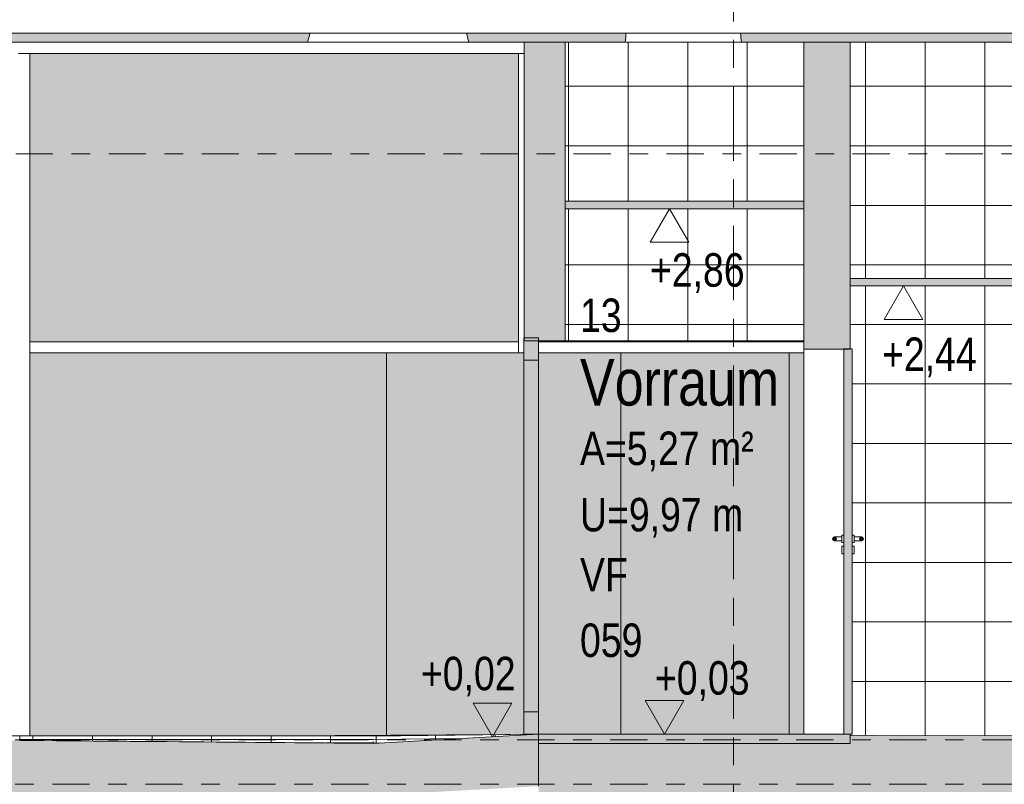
# Model space of a CAD drawing. Header units: metres. Extents: x -28 to 176, y -14 to 869.
# Tile 21 of 60: x 12.18 to 17.47, y -3.04 to 1.08. Entities that reach past the tile are written whole.
import ezdxf

# ---------------------------------------------------------------- set-up
doc = ezdxf.new("R2010")
doc.units = ezdxf.units.M
doc.linetypes.add('_Ebene_', pattern=[0.4, 0.2, -0.1, 0, -0.1])
doc.linetypes.add('_Rasterlinie_', pattern=[0.75, 0.4, -0.1, 0.15, -0.1])
for name, color, linetype, lineweight in [('A_Ebenen', 130, 'Continuous', 5), ('A_Fassade', 113, 'Continuous', 5), ('A_Geschossdecken', 7, 'Continuous', 5), ('A_Geschossdecken_Oberflächenschraffur', 7, 'Continuous', 5), ('A_Geschossdecken_Schraffur', 7, 'Continuous', 5), ('A_Hoehenkoten', 124, 'Continuous', 5), ('A_Linien_Feine Linien', 7, 'Continuous', 5), ('A_Raster', 128, 'Continuous', 5), ('A_Raum-Txt', 16, 'Continuous', 5), ('A_Tuer', 128, 'Continuous', 5), ('A_Türen_Element', 128, 'Continuous', 5), ('A_Wand', 244, 'Continuous', 5), ('A_Wand_Schraff', 1, 'Continuous', 5), ('A_Wände_Oberflächenschraffur', 244, 'Continuous', 5)]:
    doc.layers.add(name, color=color, linetype=linetype, lineweight=lineweight)
doc.styles.add('Arial', font='arial.ttf', dxfattribs={"width": 0.8, "height": 0.18})
doc.styles.add('Arial_B', font='txt', dxfattribs={"width": 0.8, "height": 0.25})
pattern_1 = [(359.999, (11.292, -2.775), (3.3e-07, 0.019), []), (90, (11.292, -2.775), (-0.32, 2e-17), [])]
pattern_2 = [(0.642, (11.537, -2.804), (-0.00021289, 0.01899881), []), (90, (11.537, -2.804), (-0.32, -0.004), [])]
pattern_3 = [(0, (11.292, -2.794), (0, 0.009), []), (90, (11.292, -2.794), (-0.32, 2e-17), [])]
pattern_4 = [(0, (11.289, 18.958), (0, 0.32), []), (90, (11.289, 18.958), (-0.32, 2e-17), [])]
pattern_5 = [(0, (11.292, 18.958), (0, 0.32), []), (90, (11.292, 18.958), (-0.32, 2e-17), [])]

# ---------------------------------------------------------------- blocks, each defined once
blk = doc.blocks.new('TU DF 1 - Stahl-Eckzarge flächenbündig - DL - 940 x 2060-8580549-C')
at = {"layer": 'A_Tuer', "lineweight": 9}
for points in [[(16.6568, -2.7651), (16.6568, -0.6941), (16.6118, -0.6941), (16.6118, -2.7651)], [(16.5668, -1.7238), (16.5718, -1.7151), (16.5668, -1.7064), (16.5568, -1.7064), (16.5518, -1.7151), (16.5568, -1.7238)], [(16.5668, -1.7238), (16.5718, -1.7151), (16.5668, -1.7064), (16.5568, -1.7064), (16.5518, -1.7151), (16.5568, -1.7238)], [(16.7118, -1.7238), (16.7168, -1.7151), (16.7118, -1.7064), (16.7018, -1.7064), (16.6968, -1.7151), (16.7018, -1.7238)], [(16.7118, -1.7238), (16.7168, -1.7151), (16.7118, -1.7064), (16.7018, -1.7064), (16.6968, -1.7151), (16.7018, -1.7238)]]:
    blk.add_hatch(color=253, dxfattribs=at).paths.add_polyline_path(points, flags=0)
at = {"layer": 'A_Tuer', "color": 250, "lineweight": 9}
for p, q in [((16.6018, -1.7051), (16.5618, -1.7051)), ((16.6018, -1.7051), (16.5618, -1.7051)), ((16.5618, -1.7251), (16.6018, -1.7251)), ((16.5618, -1.7251), (16.6018, -1.7251)), ((16.6118, -1.6951), (16.6018, -1.6951)), ((16.6018, -1.7151), (16.6018, -1.6951)), ((16.6018, -1.7351), (16.6018, -1.7151)), ((16.6018, -1.7351), (16.6118, -1.7351)), ((16.6668, -1.6951), (16.6568, -1.6951)), ((16.6568, -1.7351), (16.6668, -1.7351)), ((16.6668, -1.6951), (16.6668, -1.7151)), ((16.7068, -1.7051), (16.6668, -1.7051)), ((16.7068, -1.7051), (16.6668, -1.7051)), ((16.6668, -1.7151), (16.6668, -1.7351)), ((16.6668, -1.7251), (16.7068, -1.7251)), ((16.6668, -1.7251), (16.7068, -1.7251)), ((16.6118, -1.7551), (16.6018, -1.7551)), ((16.6018, -1.7751), (16.6018, -1.7551)), ((16.6018, -1.7951), (16.6018, -1.7751)), ((16.6018, -1.7951), (16.6118, -1.7951)), ((16.6668, -1.7551), (16.6568, -1.7551)), ((16.6568, -1.7951), (16.6668, -1.7951)), ((16.6668, -1.7551), (16.6668, -1.7751)), ((16.6668, -1.7751), (16.6668, -1.7951))]:
    blk.add_line(p, q, dxfattribs=at)
for centre, start, end in [((16.5618, -1.7151), 0, 180), ((16.5618, -1.7151), 0, 180), ((16.5618, -1.7151), 180, 0), ((16.5618, -1.7151), 180, 0), ((16.7068, -1.7151), 0, 180), ((16.7068, -1.7151), 0, 180), ((16.7068, -1.7151), 180, 360), ((16.7068, -1.7151), 180, 360)]:
    blk.add_arc(centre, 0.01, start, end, dxfattribs=at)
for points in [[(16.5518, -1.7151), (16.5518, -1.7142), (16.552, -1.7129), (16.5526, -1.7113), (16.5531, -1.7101), (16.5537, -1.7092), (16.5543, -1.7085), (16.5549, -1.7079), (16.5557, -1.7071), (16.5566, -1.7065), (16.5574, -1.7061), (16.558, -1.7059), (16.5586, -1.7056), (16.5592, -1.7054), (16.5599, -1.7053), (16.5605, -1.7052), (16.5612, -1.7051), (16.5618, -1.7051), (16.5625, -1.7051), (16.5631, -1.7052), (16.5638, -1.7053), (16.5644, -1.7054), (16.565, -1.7056), (16.5656, -1.7059), (16.5662, -1.7061), (16.5668, -1.7064), (16.5674, -1.7068), (16.5681, -1.7073), (16.5687, -1.7079), (16.5693, -1.7085), (16.5699, -1.7092), (16.5705, -1.7101), (16.5711, -1.7113), (16.5716, -1.7129), (16.5718, -1.7142), (16.5718, -1.7151)], [(16.5518, -1.7151), (16.5518, -1.7142), (16.552, -1.7129), (16.5526, -1.7113), (16.5531, -1.7101), (16.5537, -1.7092), (16.5543, -1.7085), (16.5549, -1.7079), (16.5557, -1.7071), (16.5566, -1.7065), (16.5574, -1.7061), (16.558, -1.7059), (16.5586, -1.7056), (16.5592, -1.7054), (16.5599, -1.7053), (16.5605, -1.7052), (16.5612, -1.7051), (16.5618, -1.7051), (16.5625, -1.7051), (16.5631, -1.7052), (16.5638, -1.7053), (16.5644, -1.7054), (16.565, -1.7056), (16.5656, -1.7059), (16.5662, -1.7061), (16.5668, -1.7064), (16.5674, -1.7068), (16.5681, -1.7073), (16.5687, -1.7079), (16.5693, -1.7085), (16.5699, -1.7092), (16.5705, -1.7101), (16.5711, -1.7113), (16.5716, -1.7129), (16.5718, -1.7142), (16.5718, -1.7151)], [(16.5718, -1.7151), (16.5718, -1.716), (16.5716, -1.7173), (16.5711, -1.7189), (16.5705, -1.7201), (16.5699, -1.721), (16.5693, -1.7217), (16.5687, -1.7223), (16.5679, -1.7231), (16.567, -1.7237), (16.5662, -1.7241), (16.5656, -1.7243), (16.565, -1.7246), (16.5644, -1.7248), (16.5638, -1.7249), (16.5631, -1.725), (16.5625, -1.7251), (16.5618, -1.7251), (16.5612, -1.7251), (16.5605, -1.725), (16.5599, -1.7249), (16.5592, -1.7248), (16.5586, -1.7246), (16.558, -1.7243), (16.5574, -1.7241), (16.5568, -1.7238), (16.5563, -1.7234), (16.5555, -1.7229), (16.5549, -1.7223), (16.5543, -1.7217), (16.5537, -1.721), (16.5531, -1.7201), (16.5526, -1.7189), (16.552, -1.7173), (16.5518, -1.716), (16.5518, -1.7151)], [(16.5718, -1.7151), (16.5718, -1.716), (16.5716, -1.7173), (16.5711, -1.7189), (16.5705, -1.7201), (16.5699, -1.721), (16.5693, -1.7217), (16.5687, -1.7223), (16.5679, -1.7231), (16.567, -1.7237), (16.5662, -1.7241), (16.5656, -1.7243), (16.565, -1.7246), (16.5644, -1.7248), (16.5638, -1.7249), (16.5631, -1.725), (16.5625, -1.7251), (16.5618, -1.7251), (16.5612, -1.7251), (16.5605, -1.725), (16.5599, -1.7249), (16.5592, -1.7248), (16.5586, -1.7246), (16.558, -1.7243), (16.5574, -1.7241), (16.5568, -1.7238), (16.5563, -1.7234), (16.5555, -1.7229), (16.5549, -1.7223), (16.5543, -1.7217), (16.5537, -1.721), (16.5531, -1.7201), (16.5526, -1.7189), (16.552, -1.7173), (16.5518, -1.716), (16.5518, -1.7151)], [(16.6968, -1.7151), (16.6968, -1.7142), (16.697, -1.7129), (16.6976, -1.7113), (16.6981, -1.7101), (16.6987, -1.7092), (16.6993, -1.7085), (16.6999, -1.7079), (16.7007, -1.7071), (16.7016, -1.7065), (16.7024, -1.7061), (16.703, -1.7059), (16.7036, -1.7056), (16.7042, -1.7054), (16.7049, -1.7053), (16.7055, -1.7052), (16.7062, -1.7051), (16.7068, -1.7051), (16.7075, -1.7051), (16.7081, -1.7052), (16.7088, -1.7053), (16.7094, -1.7054), (16.71, -1.7056), (16.7106, -1.7059), (16.7112, -1.7061), (16.7118, -1.7064), (16.7124, -1.7068), (16.7131, -1.7073), (16.7137, -1.7079), (16.7143, -1.7085), (16.7149, -1.7092), (16.7155, -1.7101), (16.7161, -1.7113), (16.7166, -1.7129), (16.7168, -1.7142), (16.7168, -1.7151)], [(16.6968, -1.7151), (16.6968, -1.7142), (16.697, -1.7129), (16.6976, -1.7113), (16.6981, -1.7101), (16.6987, -1.7092), (16.6993, -1.7085), (16.6999, -1.7079), (16.7007, -1.7071), (16.7016, -1.7065), (16.7024, -1.7061), (16.703, -1.7059), (16.7036, -1.7056), (16.7042, -1.7054), (16.7049, -1.7053), (16.7055, -1.7052), (16.7062, -1.7051), (16.7068, -1.7051), (16.7075, -1.7051), (16.7081, -1.7052), (16.7088, -1.7053), (16.7094, -1.7054), (16.71, -1.7056), (16.7106, -1.7059), (16.7112, -1.7061), (16.7118, -1.7064), (16.7124, -1.7068), (16.7131, -1.7073), (16.7137, -1.7079), (16.7143, -1.7085), (16.7149, -1.7092), (16.7155, -1.7101), (16.7161, -1.7113), (16.7166, -1.7129), (16.7168, -1.7142), (16.7168, -1.7151)], [(16.7168, -1.7151), (16.7168, -1.716), (16.7166, -1.7173), (16.7161, -1.7189), (16.7155, -1.7201), (16.7149, -1.721), (16.7143, -1.7217), (16.7137, -1.7223), (16.7129, -1.7231), (16.712, -1.7237), (16.7112, -1.7241), (16.7106, -1.7243), (16.71, -1.7246), (16.7094, -1.7248), (16.7088, -1.7249), (16.7081, -1.725), (16.7075, -1.7251), (16.7068, -1.7251), (16.7062, -1.7251), (16.7055, -1.725), (16.7049, -1.7249), (16.7042, -1.7248), (16.7036, -1.7246), (16.703, -1.7243), (16.7024, -1.7241), (16.7018, -1.7238), (16.7013, -1.7234), (16.7005, -1.7229), (16.6999, -1.7223), (16.6993, -1.7217), (16.6987, -1.721), (16.6981, -1.7201), (16.6976, -1.7189), (16.697, -1.7173), (16.6968, -1.716), (16.6968, -1.7151)], [(16.7168, -1.7151), (16.7168, -1.716), (16.7166, -1.7173), (16.7161, -1.7189), (16.7155, -1.7201), (16.7149, -1.721), (16.7143, -1.7217), (16.7137, -1.7223), (16.7129, -1.7231), (16.712, -1.7237), (16.7112, -1.7241), (16.7106, -1.7243), (16.71, -1.7246), (16.7094, -1.7248), (16.7088, -1.7249), (16.7081, -1.725), (16.7075, -1.7251), (16.7068, -1.7251), (16.7062, -1.7251), (16.7055, -1.725), (16.7049, -1.7249), (16.7042, -1.7248), (16.7036, -1.7246), (16.703, -1.7243), (16.7024, -1.7241), (16.7018, -1.7238), (16.7013, -1.7234), (16.7005, -1.7229), (16.6999, -1.7223), (16.6993, -1.7217), (16.6987, -1.721), (16.6981, -1.7201), (16.6976, -1.7189), (16.697, -1.7173), (16.6968, -1.716), (16.6968, -1.7151)]]:
    blk.add_open_spline(points, degree=3, knots=[0, 0, 0, 0, 0.083333, 0.125, 0.166667, 0.208333, 0.229167, 0.25, 0.291667, 0.333333, 0.354167, 0.375, 0.395833, 0.416667, 0.4375, 0.458333, 0.479167, 0.5, 0.520833, 0.541667, 0.5625, 0.583333, 0.604167, 0.625, 0.645833, 0.666667, 0.6875, 0.708333, 0.75, 0.770833, 0.791667, 0.833333, 0.875, 0.916667, 1, 1, 1, 1], dxfattribs=at)
at = {"layer": 'A_Türen_Element', "color": 250, "lineweight": 9}
for p, q in [((16.6568, -0.6941), (16.6118, -0.6941)), ((16.6118, -0.6941), (16.6118, -2.7651)), ((16.6568, -2.7651), (16.6568, -0.6941)), ((16.6118, -2.7651), (16.6568, -2.7651))]:
    blk.add_line(p, q, dxfattribs=at)
blk = doc.blocks.new('Rectangular Mullion - 80mm x 80mm-8070317-C')
at = {"layer": 'A_Fassade', "lineweight": 9}
blk.add_hatch(color=253, dxfattribs=at).paths.add_polyline_path([(14.8909, -1.8051), (14.9709, -1.8051), (14.9709, -0.7551), (14.8909, -0.7551), (14.8909, -1.5052)], flags=0)
at = {"layer": 'A_Fassade', "color": 250, "lineweight": 9}
for p, q in [((14.9709, -0.7551), (14.8909, -0.7551)), ((14.8909, -0.7551), (14.8909, -1.8051)), ((14.9709, -1.8051), (14.9709, -0.7551))]:
    blk.add_line(p, q, dxfattribs=at)
blk = doc.blocks.new('Rectangular Mullion - 80mm x 80mm-8070318-C')
at = {"layer": 'A_Fassade', "lineweight": 9}
blk.add_hatch(color=253, dxfattribs=at).paths.add_polyline_path([(14.8909, -2.6451), (14.9709, -2.6451), (14.9709, -1.8051), (14.8909, -1.8051)], flags=0)
at = {"layer": 'A_Fassade', "color": 250, "lineweight": 9}
for p, q in [((14.8909, -1.8051), (14.8909, -2.6451)), ((14.9709, -2.6451), (14.9709, -1.8051)), ((14.8909, -2.6451), (14.9709, -2.6451))]:
    blk.add_line(p, q, dxfattribs=at)
blk = doc.blocks.new('Rectangular Mullion - 80mm x 120mm-8070324-C')
at = {"layer": 'A_Fassade', "lineweight": 9}
blk.add_hatch(color=253, dxfattribs=at).paths.add_polyline_path([(14.8909, -0.7551), (14.9709, -0.7551), (14.9709, -0.6351), (14.8909, -0.6351)], flags=0)
at = {"layer": 'A_Fassade', "color": 250, "lineweight": 9}
for p, q in [((14.9709, -0.6351), (14.8909, -0.6351)), ((14.8909, -0.6351), (14.8909, -0.7551)), ((14.9709, -0.7551), (14.9709, -0.6351)), ((14.8909, -0.7551), (14.9709, -0.7551))]:
    blk.add_line(p, q, dxfattribs=at)
blk = doc.blocks.new('Rectangular Mullion - 80mm x 120mm-8070327-C')
at = {"layer": 'A_Fassade', "lineweight": 9}
blk.add_hatch(color=253, dxfattribs=at).paths.add_polyline_path([(14.8909, -2.7651), (14.9709, -2.7651), (14.9709, -2.6451), (14.8909, -2.6451)], flags=0)
at = {"layer": 'A_Fassade', "color": 250, "lineweight": 9}
for p, q in [((14.9709, -2.6451), (14.8909, -2.6451)), ((14.8909, -2.6451), (14.8909, -2.7651)), ((14.9709, -2.7651), (14.9709, -2.6451)), ((14.8909, -2.7651), (14.9709, -2.7651))]:
    blk.add_line(p, q, dxfattribs=at)
blk = doc.blocks.new('System Panel - Solid Center-8070385-C')
at = {"layer": 'A_Fassade', "lineweight": 9}
blk.add_hatch(color=10, dxfattribs=at).paths.add_polyline_path([(16.3968, -2.7651), (16.3968, -0.7151), (16.3172, -0.7151), (16.3172, -2.7651)], flags=0)
at = {"layer": 'A_Fassade', "color": 250, "lineweight": 9}
blk.add_line((16.3172, -0.7151), (16.3172, -2.7651), dxfattribs=at)
blk = doc.blocks.new('System Panel - Glazed-8070387-C')
at = {"layer": 'A_Fassade', "lineweight": 9}
blk.add_hatch(color=10, dxfattribs=at).paths.add_polyline_path([(14.1522, -0.6551), (14.8622, -0.6551), (14.8622, 0.8949), (12.2345, 0.8949), (12.2345, -0.6551), (14.1505, -0.6551)], flags=0)
blk = doc.blocks.new('System Panel - Opening-8070388-C')
at = {"layer": 'A_Fassade', "lineweight": 9}
blk.add_hatch(color=10, dxfattribs=at).paths.add_polyline_path([(16.3172, -2.7651), (16.3172, -0.7151), (15.4122, -0.7151), (15.4122, -2.7651), (15.6698, -2.7651)], flags=0)
blk = doc.blocks.new('System Panel - Solid Center-8070389-C')
at = {"layer": 'A_Fassade', "lineweight": 9}
h = blk.add_hatch(color=10, dxfattribs=at)
h.paths.add_polyline_path([(14.1522, -2.7714), (14.9709, -2.7651), (14.8909, -2.7651), (14.8909, -0.7151), (14.1522, -0.7151), (14.1522, -2.7666)], flags=0)
h.paths.add_polyline_path([(14.9709, -2.7651), (15.4122, -2.7651), (15.4122, -0.7151), (14.9709, -0.7151), (14.9709, -2.6451)], flags=0)
at = {"layer": 'A_Fassade', "color": 250, "lineweight": 9}
for p, q in [((14.1522, -0.7151), (14.1522, -2.7714)), ((15.4122, -2.7651), (15.4122, -0.7151))]:
    blk.add_line(p, q, dxfattribs=at)
blk = doc.blocks.new('System Panel - Opening-8070390-C')
at = {"layer": 'A_Fassade', "lineweight": 9}
blk.add_hatch(color=10, dxfattribs=at).paths.add_polyline_path([(13.5774, -2.7751), (14.1522, -2.7714), (14.1522, -0.7151), (12.2345, -0.7151), (12.2345, -2.7721), (13.5738, -2.7751)], flags=0)
blk = doc.blocks.new('Rectangular Mullion - 60mm x 80mm 2-8070393-C')
at = {"layer": 'A_Fassade', "color": 250, "lineweight": 9}
for p, q in [((12.2345, -0.7151), (12.2345, -0.6551)), ((14.1522, -0.6551), (12.2345, -0.6551)), ((14.1522, -0.7151), (12.2345, -0.7151))]:
    blk.add_line(p, q, dxfattribs=at)
blk = doc.blocks.new('Rectangular Mullion - 60mm x 80mm 2-8070394-C')
at = {"layer": 'A_Fassade', "color": 250, "lineweight": 9}
for p, q in [((15.4122, -0.6551), (14.9709, -0.6551)), ((15.4122, -0.7151), (14.9709, -0.7151))]:
    blk.add_line(p, q, dxfattribs=at)
blk = doc.blocks.new('Rectangular Mullion - 60mm x 80mm 2-8070395-C')
at = {"layer": 'A_Fassade', "color": 250, "lineweight": 9}
for p, q in [((16.3172, -0.6551), (15.4122, -0.6551)), ((16.3172, -0.7151), (15.4122, -0.7151))]:
    blk.add_line(p, q, dxfattribs=at)
blk = doc.blocks.new('Rectangular Mullion - 60mm x 80mm 2-8070396-C')
at = {"layer": 'A_Fassade', "color": 250, "lineweight": 9}
for p, q in [((14.8622, -0.6551), (14.1522, -0.6551)), ((14.8622, -0.6551), (14.8622, -0.7151)), ((14.8622, -0.7151), (14.1522, -0.7151))]:
    blk.add_line(p, q, dxfattribs=at)
blk = doc.blocks.new('Rectangular Mullion - 60mm x 80mm 2-8070397-C')
at = {"layer": 'A_Fassade', "color": 250, "lineweight": 9}
for p, q in [((16.3968, -0.6551), (16.3172, -0.6551)), ((16.3968, -0.7151), (16.3172, -0.7151))]:
    blk.add_line(p, q, dxfattribs=at)
blk = doc.blocks.new('Rectangular Mullion - 60mm x 80mm 2-8070398-C')
at = {"layer": 'A_Fassade', "color": 250, "lineweight": 9}
for p, q in [((14.8622, 0.8949), (14.8934, 0.8949)), ((14.8622, 0.8949), (14.8622, -0.7151)), ((14.8909, -0.7151), (14.8622, -0.7151))]:
    blk.add_line(p, q, dxfattribs=at)
blk = doc.blocks.new('Rectangular Mullion - 60mm x 80mm 2-8070399-C')
at = {"layer": 'A_Fassade', "color": 250, "lineweight": 9}
blk.add_line((14.8922, 0.8949), (14.1522, 0.8949), dxfattribs=at)
blk = doc.blocks.new('Rectangular Mullion - 60mm x 80mm 2-8070403-C')
at = {"layer": 'A_Fassade', "color": 250, "lineweight": 9}
blk.add_line((14.1522, 0.8949), (12.1745, 0.8949), dxfattribs=at)
blk = doc.blocks.new('Rectangular Mullion - 60mm x 80mm 2-8070404-C')
at = {"layer": 'A_Fassade', "color": 250, "lineweight": 9}
for p, q in [((12.1745, 0.8949), (12.2345, 0.8949)), ((12.2345, 0.8949), (12.2345, -0.6851))]:
    blk.add_line(p, q, dxfattribs=at)
blk = doc.blocks.new('Rectangular Mullion - 60mm x 80mm 2-8070405-C')
at = {"layer": 'A_Fassade', "color": 250, "lineweight": 9}
blk.add_line((12.2345, -0.6851), (12.2345, -2.7721), dxfattribs=at)
blk = doc.blocks.new('Höhenkoten - leer-6237472-C')
at = {"layer": 'A_Hoehenkoten'}
for p, q in [((-17.3298, -9.1717), (-17.5377, -9.1717)), ((-17.4338, -9.3517), (-17.5377, -9.1717)), ((-17.4338, -9.3517), (-17.3298, -9.1717))]:
    blk.add_line(p, q, dxfattribs=at)

msp = doc.modelspace()

# ---------------------------------------------------------------- hatches: boundary and pattern name
at = {"layer": 'A_Geschossdecken_Oberflächenschraffur'}
h = msp.add_hatch(dxfattribs=at)
h.set_pattern_fill('FP_37', color=9, style=0, pattern_type=2)
h.set_pattern_definition(pattern_3)
h.paths.add_polyline_path([(13.5774, -2.7751), (12.1745, -2.7719), (12.1745, -2.7751), (12.6559, -2.7751)], flags=0)
h.paths.add_polyline_path([(-11.8964, -2.7751), (-10.4944, -2.7751), (-10.4944, -2.7651), (-11.8932, -2.7651)], flags=0)
h.paths.add_polyline_path([(-10.4144, -2.7751), (-8.1316, -2.7743), (-8.1316, -2.7651), (-10.4144, -2.7651)], flags=0)
h.paths.add_polyline_path([(11.8745, -2.7751), (11.8745, -2.7747), (11.112, -2.7751)], flags=0)
h.paths.add_polyline_path([(7.8766, -2.7751), (7.8766, -2.7743), (7.8766, -2.7751)], flags=0)
h.paths.add_polyline_path([(3.8717, -2.7751), (3.8717, -2.7741), (3.5156, -2.7751)], flags=0)
h = msp.add_hatch(dxfattribs=at)
h.set_pattern_fill('FP_37', color=9, style=0, pattern_type=2)
h.set_pattern_definition(pattern_3)
h.paths.add_polyline_path([(13.5774, -2.7751), (12.1745, -2.7719), (12.1745, -2.7751), (12.6559, -2.7751)], flags=0)
h.paths.add_polyline_path([(-11.8964, -2.7751), (-10.4944, -2.7751), (-10.4944, -2.7651), (-11.8932, -2.7651)], flags=0)
h.paths.add_polyline_path([(-10.4144, -2.7751), (-8.1316, -2.7743), (-8.1316, -2.7651), (-10.4144, -2.7651)], flags=0)
h.paths.add_polyline_path([(11.8745, -2.7751), (11.8745, -2.7747), (11.112, -2.7751)], flags=0)
h.paths.add_polyline_path([(7.8766, -2.7751), (7.8766, -2.7743), (7.8766, -2.7751)], flags=0)
h.paths.add_polyline_path([(3.8717, -2.7751), (3.8717, -2.7741), (3.5156, -2.7751)], flags=0)
h = msp.add_hatch(dxfattribs=at)
h.set_pattern_fill('FP_12', color=9, style=0, pattern_type=2)
h.set_pattern_definition(pattern_1)
h.paths.add_polyline_path([(14.082, -2.8151), (14.082, -2.7751), (12.1806, -2.7751), (12.1806, -2.799), (14.081, -2.8151)], flags=0)
h = msp.add_hatch(dxfattribs=at)
h.set_pattern_fill('FP_12', color=9, style=0, pattern_type=2)
h.set_pattern_definition(pattern_1)
h.paths.add_polyline_path([(14.082, -2.8151), (14.082, -2.7751), (12.1806, -2.7751), (12.1806, -2.799), (14.081, -2.8151)], flags=0)
h = msp.add_hatch(dxfattribs=at)
h.set_pattern_fill('FP_13', color=9, style=0, pattern_type=2)
h.set_pattern_definition(pattern_2)
h.paths.add_polyline_path([(14.082, -2.8151), (14.9709, -2.7651), (14.082, -2.7751), (14.082, -2.8151)], flags=0)
h = msp.add_hatch(dxfattribs=at)
h.set_pattern_fill('FP_13', color=9, style=0, pattern_type=2)
h.set_pattern_definition(pattern_2)
h.paths.add_polyline_path([(14.082, -2.8151), (14.9709, -2.7651), (14.082, -2.7751), (14.082, -2.8151)], flags=0)
at = {"layer": 'A_Geschossdecken_Schraffur', "lineweight": 9}
h = msp.add_hatch(color=253, dxfattribs=at)
h.paths.add_polyline_path([(13.7281, 0.9549), (13.7415, 1.0049), (10.7287, 1.0049), (10.7292, 0.9549), (13.3909, 0.9549)], flags=0)
h.paths.add_polyline_path([(-19.1392, 0.9549), (-18.645, 0.9549), (-18.6448, 1.0049), (-18.8516, 1.0049), (-18.8516, 1.9049), (-18.6416, 1.9049), (-18.6405, 2.2049), (-19.1392, 2.2049), (-19.1392, 1.454)], flags=0)
h.paths.add_polyline_path([(-8.6385, 0.9549), (-6.688, 0.9549), (-6.688, 1.0049), (-9.3258, 1.0049), (-9.3139, 0.9549)], flags=0)
h.paths.add_polyline_path([(-13.1963, 0.9549), (-11.6808, 0.9549), (-11.6755, 1.0049), (-17.7448, 1.0049), (-17.745, 0.9549), (-16.2348, 0.9549)], flags=0)
h.paths.add_polyline_path([(23.5062, 0.9549), (23.5062, 1.0049), (22.6694, 1.0049), (22.6699, 0.9549), (23.2661, 0.9549)], flags=0)
h.paths.add_polyline_path([(9.3291, 0.9549), (9.3286, 1.0049), (6.7361, 1.0049), (6.7366, 0.9549), (8.0735, 0.9549)], flags=0)
h.paths.add_polyline_path([(14.5959, 0.9549), (15.4363, 0.9549), (15.4419, 1.0049), (14.5825, 1.0049)], flags=0)
h.paths.add_polyline_path([(16.0616, 0.9549), (21.7699, 0.9549), (21.7693, 1.0049), (16.056, 1.0049)], flags=0)
h.paths.add_polyline_path([(-11.0288, 0.9549), (-10.2778, 0.9549), (-10.266, 1.0049), (-11.0341, 1.0049)], flags=0)
h.paths.add_polyline_path([(5.3366, 0.9549), (5.336, 1.0049), (2.7364, 1.0049), (2.737, 0.9549), (5.0349, 0.9549)], flags=0)
h.paths.add_polyline_path([(-5.288, 0.9549), (-2.6798, 0.9549), (-2.6798, 1.0049), (-5.288, 1.0049)], flags=0)
h.paths.add_polyline_path([(1.3369, 0.9549), (1.3363, 1.0049), (-1.2798, 1.0049), (-1.2798, 0.9549), (0.4771, 0.9549)], flags=0)
h.paths.add_polyline_path([(11.6401, 1.9049), (14.1145, 1.9049), (14.162, 1.9209), (14.2121, 1.9049), (15.5644, 1.9049), (15.5832, 2.0076), (15.5932, 2.1669), (10.7164, 2.1669), (10.7192, 1.9049), (11.5813, 1.9049)], flags=0)
h.paths.add_polyline_path([(8.8331, 1.9049), (9.3191, 1.9049), (9.3164, 2.167), (6.7239, 2.167), (6.7266, 1.9049), (8.7586, 1.9049)], flags=0)
h.paths.add_polyline_path([(-15.9479, 1.9049), (-11.5627, 1.9049), (-11.5464, 2.0071), (-11.538, 2.1672), (-11.7405, 2.1672), (-15.442, 2.1723), (-17.2238, 2.2049), (-17.7405, 2.2049), (-17.7416, 1.9049), (-16.2348, 1.9049)], flags=0)
h.paths.add_polyline_path([(5.0349, 1.9049), (5.3265, 1.9049), (5.3238, 2.167), (2.7242, 2.167), (2.7269, 1.9049), (4.7644, 1.9049)], flags=0)
h.paths.add_polyline_path([(1.2367, 1.9049), (1.3269, 1.9049), (1.3241, 2.167), (-1.2798, 2.1671), (-1.2798, 1.9049), (0.761, 1.9049)], flags=0)
h.paths.add_polyline_path([(15.9345, 1.9049), (21.7598, 1.9049), (21.7571, 2.1668), (15.9048, 2.1669), (15.9147, 2.0076), (15.9342, 1.9049)], flags=0)
h.paths.add_polyline_path([(-3.3211, 1.9049), (-2.6798, 1.9049), (-2.6798, 2.1671), (-5.288, 2.1671), (-5.288, 1.9049), (-4.0807, 1.9049)], flags=0)
h.paths.add_polyline_path([(-11.1469, 1.9049), (-10.0195, 1.9049), (-10.0077, 1.9385), (-9.9817, 2.0089), (-9.9752, 2.1667), (-11.1716, 2.1672), (-11.1633, 2.0071)], flags=0)
h.paths.add_polyline_path([(-7.1192, 1.9049), (-6.688, 1.9049), (-6.688, 2.1671), (-9.6165, 2.1667), (-9.6099, 2.0066), (-9.5723, 1.9049), (-7.4088, 1.9049)], flags=0)
h.paths.add_polyline_path([(22.6599, 1.9049), (23.5062, 1.9049), (23.5062, 2.1815), (22.6571, 2.1725)], flags=0)
for points in [[(15.6698, 0.0599), (16.3968, 0.0599), (16.3968, 0.0999), (15.1134, 0.0999), (15.1134, 0.0599)], [(17.1891, -0.3551), (17.5661, -0.3551), (17.5661, -0.3151), (16.6468, -0.3151), (16.6468, -0.3551)], [(17.1891, -2.8151), (19.5359, -2.8151), (19.5409, -2.8096), (19.9776, -2.8099), (20.3872, -2.8033), (21.0426, -2.7849), (21.2733, -2.7814), (21.5033, -2.7714), (21.5033, -2.7214), (21.2733, -2.7314), (20.9872, -2.7365), (20.3872, -2.7533), (19.9776, -2.7599), (19.5409, -2.7596), (19.5315, -2.7698), (18.3225, -2.7699), (16.9174, -2.7748), (16.6468, -2.7709), (16.6468, -2.8151)], [(14.082, -3.0951), (14.9709, -3.0451), (14.9709, -2.7651), (14.082, -2.8151), (12.1806, -2.799), (11.523, -2.7969), (5.894, -2.7969), (5.5866, -2.799), (-0.0525, -2.7936), (-5.789, -2.7808), (-8.2776, -2.7969), (-9.557, -2.8213), (-10.4269, -2.7951), (-11.9073, -2.7951), (-11.9073, -3.0751), (-11.5615, -3.0751), (-11.5615, -3.0351), (-8.6833, -3.0351), (-8.6833, -3.0846), (-8.2587, -3.0768), (-5.789, -3.0608), (0.4771, -3.0741), (5.5866, -3.079), (5.894, -3.0769), (11.8716, -3.078), (12.3918, -3.0808), (13.8707, -3.0933)], [(16.4294, -2.8151), (16.6468, -2.8151), (16.6468, -2.7651), (14.9709, -2.7651), (14.9709, -2.8151), (15.6698, -2.8151)], [(14.9709, -3.1651), (21.2227, -3.1651), (21.2227, -2.8151), (14.9709, -2.8151), (14.9709, -3.0351)]]:
    msp.add_hatch(color=253, dxfattribs=at).paths.add_polyline_path(points, flags=0)
at = {"layer": 'A_Wand_Schraff', "lineweight": 9}
for points in [[(14.8934, -0.6501), (15.1134, -0.6501), (15.1134, 0.9549), (14.8934, 0.9549), (14.8934, -0.0256)], [(16.3968, -0.6951), (16.6468, -0.6951), (16.6468, 0.9549), (16.3968, 0.9549)]]:
    msp.add_hatch(color=253, dxfattribs=at).paths.add_polyline_path(points, flags=0)
at = {"layer": 'A_Wände_Oberflächenschraffur'}
h = msp.add_hatch(dxfattribs=at)
h.set_pattern_fill('FP_2', color=133, style=0, pattern_type=2)
h.set_pattern_definition(pattern_5)
h.paths.add_polyline_path([(15.1134, -0.6501), (16.3968, -0.6501), (16.3968, 0.0599), (15.1134, 0.0599), (15.1134, -0.0256)], flags=0)
h.paths.add_polyline_path([(15.4909, 0.0999), (16.3968, 0.0999), (16.3968, 0.9549), (15.1134, 0.9549), (15.1134, 0.0999), (15.4884, 0.0999)], flags=0)
h = msp.add_hatch(dxfattribs=at)
h.set_pattern_fill('FP_2', color=133, style=0, pattern_type=2)
h.set_pattern_definition(pattern_5)
h.paths.add_polyline_path([(15.1134, -0.6501), (16.3968, -0.6501), (16.3968, 0.0599), (15.1134, 0.0599), (15.1134, -0.0256)], flags=0)
h.paths.add_polyline_path([(15.4909, 0.0999), (16.3968, 0.0999), (16.3968, 0.9549), (15.1134, 0.9549), (15.1134, 0.0999), (15.4884, 0.0999)], flags=0)
h = msp.add_hatch(dxfattribs=at)
h.set_pattern_fill('FP_51', color=133, style=0, pattern_type=2)
h.set_pattern_definition(pattern_4)
h.paths.add_polyline_path([(19.5398, -2.8151), (19.5409, -2.8151), (19.54, -2.8139)], flags=0)
h.paths.add_polyline_path([(16.7018, -1.7064), (16.6982, -1.7101), (16.6983, -1.7125), (16.7009, -1.708)], flags=0)
h.paths.add_polyline_path([(16.7018, -1.7238), (16.6972, -1.7177), (16.6997, -1.7222)], flags=0)
h.paths.add_polyline_path([(16.9174, -2.7748), (18.3225, -2.7699), (18.8808, -2.7698), (19.537, -2.7639), (19.5409, -2.7596), (19.9909, -2.7596), (19.9909, -0.3551), (16.6468, -0.3551), (16.6468, -0.6941), (16.6568, -0.6951), (16.6568, -1.6951), (16.6668, -1.6958), (16.6668, -1.7051), (16.7042, -1.7054), (16.7042, -1.7064), (16.7118, -1.7064), (16.7168, -1.7151), (16.7118, -1.7238), (16.7042, -1.7248), (16.6997, -1.7251), (16.6668, -1.7251), (16.6668, -1.7351), (16.6568, -1.7351), (16.6568, -1.7551), (16.6668, -1.7558), (16.6668, -1.7951), (16.6568, -1.7951), (16.6568, -2.7651), (16.6468, -2.7651), (16.6468, -2.7709), (16.8823, -2.7743)], flags=0)
h.paths.add_polyline_path([(17.5261, -0.3151), (17.5261, 0.3749), (19.9909, 0.3749), (19.9909, 0.9549), (16.6468, 0.9549), (16.6468, -0.3151), (17.1891, -0.3151)], flags=0)
h = msp.add_hatch(dxfattribs=at)
h.set_pattern_fill('FP_51', color=133, style=0, pattern_type=2)
h.set_pattern_definition(pattern_4)
h.paths.add_polyline_path([(19.5398, -2.8151), (19.5409, -2.8151), (19.54, -2.8139)], flags=0)
h.paths.add_polyline_path([(16.7018, -1.7064), (16.6982, -1.7101), (16.6983, -1.7125), (16.7009, -1.708)], flags=0)
h.paths.add_polyline_path([(16.7018, -1.7238), (16.6972, -1.7177), (16.6997, -1.7222)], flags=0)
h.paths.add_polyline_path([(16.9174, -2.7748), (18.3225, -2.7699), (18.8808, -2.7698), (19.537, -2.7639), (19.5409, -2.7596), (19.9909, -2.7596), (19.9909, -0.3551), (16.6468, -0.3551), (16.6468, -0.6941), (16.6568, -0.6951), (16.6568, -1.6951), (16.6668, -1.6958), (16.6668, -1.7051), (16.7042, -1.7054), (16.7042, -1.7064), (16.7118, -1.7064), (16.7168, -1.7151), (16.7118, -1.7238), (16.7042, -1.7248), (16.6997, -1.7251), (16.6668, -1.7251), (16.6668, -1.7351), (16.6568, -1.7351), (16.6568, -1.7551), (16.6668, -1.7558), (16.6668, -1.7951), (16.6568, -1.7951), (16.6568, -2.7651), (16.6468, -2.7651), (16.6468, -2.7709), (16.8823, -2.7743)], flags=0)
h.paths.add_polyline_path([(17.5261, -0.3151), (17.5261, 0.3749), (19.9909, 0.3749), (19.9909, 0.9549), (16.6468, 0.9549), (16.6468, -0.3151), (17.1891, -0.3151)], flags=0)

# ---------------------------------------------------------------- linework, layer by layer
at = {"layer": 'A_Ebenen', "color": 170, "linetype": '_Ebene_', "lineweight": 9}
for p, q in [((26.5562, 0.9549), (-24.8409, 0.9549)), ((-24.8409, 0.3549), (26.5562, 0.3549)), ((26.5562, -2.7951), (-24.8409, -2.7951)), ((26.5562, -3.0351), (-24.8409, -3.0351))]:
    msp.add_line(p, q, dxfattribs=at)
at = {"layer": 'A_Geschossdecken', "color": 250, "lineweight": 9}
for p, q in [((1.3369, 0.9549), (13.7281, 0.9549)), ((14.5959, 0.9549), (15.4363, 0.9549)), ((16.0616, 0.9549), (23.5062, 0.9549)), ((16.3968, 0.0999), (15.1134, 0.0999)), ((15.1134, 0.0599), (16.3968, 0.0599)), ((16.6468, -0.3151), (17.5261, -0.3151)), ((21.221, -0.3551), (16.6468, -0.3551)), ((12.1806, -2.7751), (3.0911, -2.7751)), ((13.5774, -2.7751), (12.1745, -2.7719)), ((12.1806, -2.7751), (12.6313, -2.7751)), ((12.1806, -2.7751), (12.1806, -2.799)), ((13.5774, -2.7751), (12.6313, -2.7751)), ((14.7709, -2.7673), (13.5774, -2.7751)), ((13.5774, -2.7751), (14.082, -2.7751)), ((14.9709, -2.7651), (14.082, -2.8151)), ((14.082, -2.7751), (14.9709, -2.7651)), ((14.082, -2.8151), (14.082, -2.8051)), ((14.9709, -2.7651), (14.9709, -3.0451)), ((16.6468, -2.7651), (14.9709, -2.7651)), ((16.6468, -2.8151), (16.6468, -2.7651)), ((16.9174, -2.7748), (16.6468, -2.7709)), ((17.6102, -2.7721), (16.9174, -2.7748)), ((16.6468, -2.8151), (14.9709, -2.8151))]:
    msp.add_line(p, q, dxfattribs=at)
for points in [[(13.7281, 0.9549), (13.7325, 0.9716), (13.737, 0.9882), (13.7415, 1.0049)], [(14.5826, 1.0049), (14.587, 0.9882), (14.5915, 0.9716), (14.5959, 0.9549)], [(15.4363, 0.9549), (15.4382, 0.9716), (15.44, 0.9882), (15.4419, 1.0049)], [(16.056, 1.0049), (16.0579, 0.9882), (16.0598, 0.9716), (16.0616, 0.9549)]]:
    msp.add_open_spline(points, degree=3, dxfattribs=at)
for points, knots in [([(14.162, 0.9549), (14.15, 0.9549), (14.1261, 0.9549), (14.0906, 0.9549), (14.0612, 0.9549), (14.0378, 0.9549), (14.0205, 0.9549), (14.0033, 0.9549), (13.9863, 0.9549), (13.9694, 0.9549), (13.9528, 0.9549), (13.9364, 0.9549), (13.9202, 0.9549), (13.9042, 0.9549), (13.886, 0.9549), (13.8657, 0.9549), (13.8434, 0.9549), (13.822, 0.9549), (13.8014, 0.9549), (13.7816, 0.9549), (13.7565, 0.9549), (13.7391, 0.9549), (13.7281, 0.9549)], [0, 0, 0, 0, 0.071429, 0.142857, 0.214286, 0.25, 0.285714, 0.321429, 0.357143, 0.392857, 0.428571, 0.464286, 0.5, 0.535714, 0.571429, 0.625, 0.678571, 0.732143, 0.785714, 0.839286, 0.892857, 1, 1, 1, 1]), ([(14.5959, 0.9549), (14.5886, 0.9549), (14.5734, 0.9549), (14.549, 0.9549), (14.5272, 0.9549), (14.5089, 0.9549), (14.4949, 0.9549), (14.4806, 0.9549), (14.4658, 0.9549), (14.4508, 0.9549), (14.4354, 0.9549), (14.4198, 0.9549), (14.4039, 0.9549), (14.3877, 0.9549), (14.3685, 0.9549), (14.3463, 0.9549), (14.3207, 0.9549), (14.295, 0.9549), (14.2687, 0.9549), (14.2422, 0.9549), (14.2069, 0.9549), (14.18, 0.9549), (14.162, 0.9549)], [0, 0, 0, 0, 0.071429, 0.142857, 0.214286, 0.25, 0.285714, 0.321429, 0.357143, 0.392857, 0.428571, 0.464286, 0.5, 0.535714, 0.571429, 0.625, 0.678571, 0.732143, 0.785714, 0.839286, 0.892857, 1, 1, 1, 1]), ([(15.749, 0.9549), (15.7375, 0.9549), (15.7148, 0.9549), (15.681, 0.9549), (15.6531, 0.9549), (15.6309, 0.9549), (15.6118, 0.9549), (15.5902, 0.9549), (15.5662, 0.9549), (15.543, 0.9549), (15.5202, 0.9549), (15.498, 0.9549), (15.4696, 0.9549), (15.4493, 0.9549), (15.4363, 0.9549)], [0, 0, 0, 0, 0.1, 0.2, 0.3, 0.35, 0.4, 0.475, 0.55, 0.625, 0.7, 0.775, 0.85, 1, 1, 1, 1]), ([(16.0616, 0.9549), (16.0529, 0.9549), (16.0351, 0.9549), (16.0072, 0.9549), (15.9827, 0.9549), (15.9625, 0.9549), (15.9446, 0.9549), (15.9237, 0.9549), (15.8996, 0.9549), (15.8753, 0.9549), (15.8504, 0.9549), (15.8253, 0.9549), (15.7916, 0.9549), (15.7661, 0.9549), (15.749, 0.9549)], [0, 0, 0, 0, 0.1, 0.2, 0.3, 0.35, 0.4, 0.475, 0.55, 0.625, 0.7, 0.775, 0.85, 1, 1, 1, 1]), ([(14.082, -2.8151), (13.8003, -2.8127), (13.1665, -2.8074), (12.5327, -2.802), (12.1806, -2.799)], [0, 0, 0, 0, 0.444444, 1, 1, 1, 1])]:
    msp.add_open_spline(points, degree=3, knots=knots, dxfattribs=at)
at = {"layer": 'A_Linien_Feine Linien'}
msp.add_line((-18.8516, 1.0049), (23.5071, 1.0049), dxfattribs=at)
at = {"layer": 'A_Raster', "linetype": '_Rasterlinie_', "lineweight": 9}
msp.add_line((16.0184, -12.4326), (16.0184, 12.5006), dxfattribs=at)
at = {"layer": 'A_Wand', "color": 250, "lineweight": 9}
for p, q in [((14.8934, 0.9549), (14.8934, -0.6501)), ((15.1134, -0.6501), (15.1134, 0.9549)), ((16.3968, -2.7651), (16.3968, 0.9549)), ((16.6468, -0.6951), (16.6468, 0.9549)), ((14.8934, -0.6501), (16.3968, -0.6501)), ((16.3968, -0.6951), (16.6468, -0.6951))]:
    msp.add_line(p, q, dxfattribs=at)

# ---------------------------------------------------------------- block references
at = {"layer": 'A_Fassade', "color": 250, "lineweight": 9}
for name in ['Rectangular Mullion - 60mm x 80mm 2-8070403-C', 'Rectangular Mullion - 60mm x 80mm 2-8070404-C', 'System Panel - Glazed-8070387-C', 'Rectangular Mullion - 60mm x 80mm 2-8070399-C', 'Rectangular Mullion - 60mm x 80mm 2-8070398-C', 'Rectangular Mullion - 80mm x 120mm-8070324-C', 'Rectangular Mullion - 60mm x 80mm 2-8070393-C', 'Rectangular Mullion - 60mm x 80mm 2-8070405-C', 'Rectangular Mullion - 60mm x 80mm 2-8070396-C', 'Rectangular Mullion - 60mm x 80mm 2-8070394-C', 'Rectangular Mullion - 60mm x 80mm 2-8070395-C', 'Rectangular Mullion - 60mm x 80mm 2-8070397-C', 'System Panel - Opening-8070390-C', 'System Panel - Solid Center-8070389-C', 'System Panel - Opening-8070388-C', 'System Panel - Solid Center-8070385-C', 'Rectangular Mullion - 80mm x 80mm-8070317-C', 'Rectangular Mullion - 80mm x 80mm-8070318-C', 'Rectangular Mullion - 80mm x 120mm-8070327-C']:
    msp.add_blockref(name, (0, 0), dxfattribs=at)
at = {"layer": 'A_Hoehenkoten', "extrusion": (0, 0, -1), "rotation": 180}
for p in [(-33.1079, -9.2918), (-34.3668, -9.7068)]:
    msp.add_blockref('Höhenkoten - leer-6237472-C', p, dxfattribs=at)
at = {"layer": 'A_Hoehenkoten'}
for p in [(33.0806, 6.5866), (32.1569, 6.5727)]:
    msp.add_blockref('Höhenkoten - leer-6237472-C', p, dxfattribs=at)
at = {"layer": 'A_Tuer', "color": 250, "lineweight": 9}
msp.add_blockref('TU DF 1 - Stahl-Eckzarge flächenbündig - DL - 940 x 2060-8580549-C', (0, 0), dxfattribs=at)

# ---------------------------------------------------------------- texts
at = {"layer": 'A_Hoehenkoten', "char_height": 0.18, "width": 0.601593, "attachment_point": 1, "line_spacing_factor": 0.941778, "style": 'Arial'}
for s, insert in [('+2,86', (15.5694, -0.1793)), ('+2,44', (16.8175, -0.6325)), ('+0,02', (14.338, -2.3494)), ('+0,03', (15.5962, -2.3729))]:
    msp.add_mtext(s, dxfattribs=dict(at, insert=insert))
at = {"layer": 'A_Raum-Txt', "attachment_point": 1}
for s, insert, char_height, width, style in [('13', (15.1933, -0.4231), 0.18, 0.269367, 'Arial'), ('Vorraum', (15.1933, -0.7485), 0.25, 1.391729, 'Arial_B'), ('A=5,27 m²', (15.1933, -1.1383), 0.18, 1.109535, 'Arial'), ('U=9,97 m', (15.1933, -1.495), 0.18, 1.0454, 'Arial'), ('VF', (15.1933, -1.8176), 0.18, 0.307848, 'Arial'), ('059', (15.1933, -2.1703), 0.18, 0.40405, 'Arial')]:
    msp.add_mtext(s, dxfattribs=dict(at, insert=insert, char_height=char_height, width=width, style=style))

doc.saveas('drawing.dxf')
